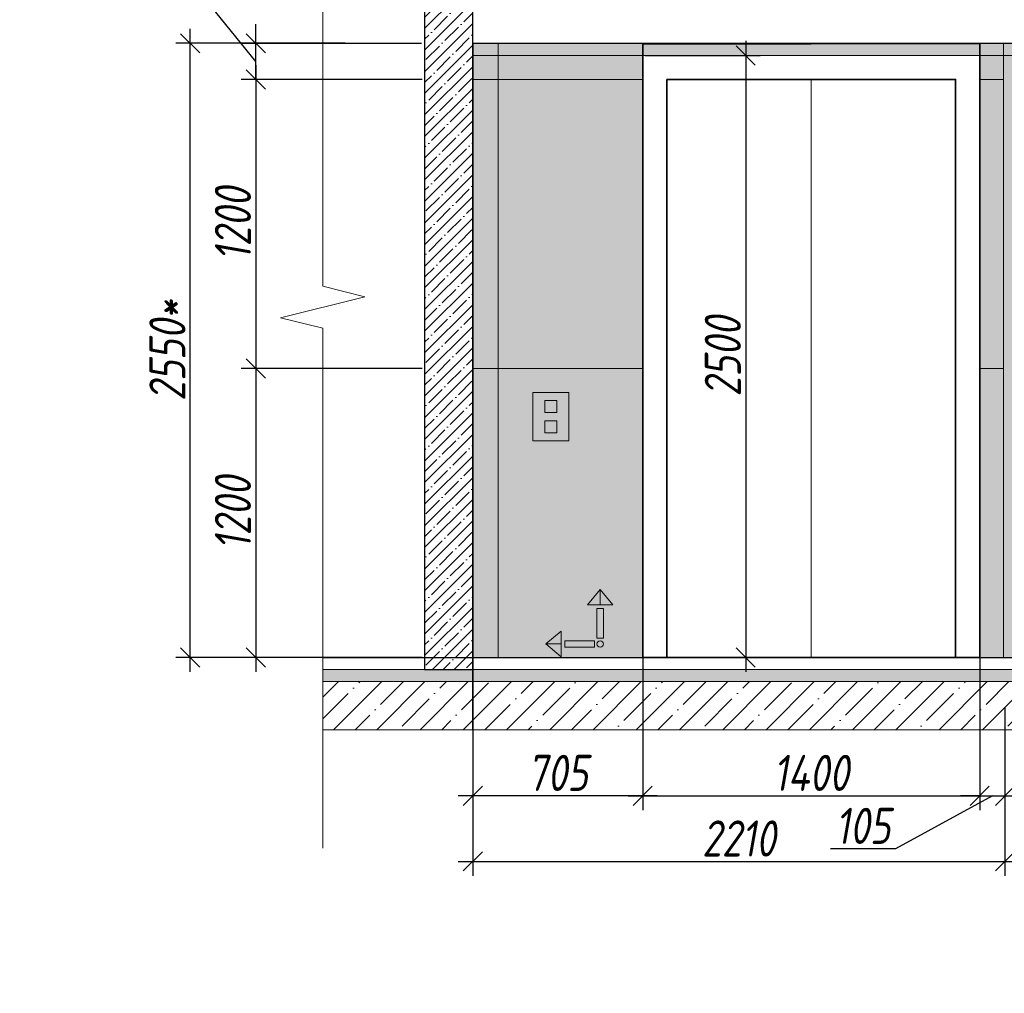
# Model space of a CAD drawing. Header units: millimetres. Extents: x -521669 to 178656, y -69521 to 560843.
# Tile 40 of 256: x -382966 to -378878, y 519117 to 523159. Entities that reach past the tile are written whole.
import ezdxf
from ezdxf import colors
from ezdxf.entities.mleader import LeaderData, LeaderLine
from ezdxf.math import Vec2, Vec3

# ---------------------------------------------------------------- set-up
doc = ezdxf.new("R2010")
doc.units = ezdxf.units.MM
doc.linetypes.add('DASHDOT', pattern=[25.4, 12.7, -6.35, 0, -6.35])
doc.layers.get('Defpoints').update_dxf_attribs({"color": 31})
for name, color, linetype, lineweight in [('A-DETL-GENF', 7, 'Continuous', 5), ('dim_razv', 93, 'DASHDOT', 9), ('wall_obm', 172, 'Continuous', 40), ('Отделка стен', 253, 'Continuous', 0)]:
    doc.layers.add(name, color=color, linetype=linetype, lineweight=lineweight)
doc.layers.add('pol', color=7, linetype='Continuous', lineweight=15, true_color=0x738991)
doc.styles.add('fl_iso paper', font='isocpeur.ttf', dxfattribs={"width": 0.8, "oblique": 10})
doc.styles.add('In tre', font='isocpeur.ttf', dxfattribs={"width": 0.8, "oblique": 10})
doc.dimstyles.new('In tre 1_50', dxfattribs={"dimtxt": 150, "dimasz": 80, "dimexe": 60, "dimexo": 10, "dimgap": 20, "dimtad": 1, "dimdec": 0, "dimrnd": 5, "dimzin": 0, "dimdsep": 46, "dimtxsty": 'fl_iso paper', "dimblk": 'OBLIQUE', "dimcen": 0, "dimdle": 60, "dimadec": 0, "dimazin": 0, "dimtfac": 1, "dimtdec": 0, "dimtofl": 0, "dimtmove": 1, "dimatfit": 1, "dimfxl": 40, "dimtolj": 1, "dimtzin": 0, "dimarcsym": 1})

# ---------------------------------------------------------------- blocks, each defined once
blk = doc.blocks.new('*U11942')
at = {"color": 0, "linetype": 'ByBlock', "lineweight": -2}
for p, q in [((-3.944304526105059e-30, 2.996145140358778e-31), (-6.000000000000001, 1.432365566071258e-14)), ((80.34370721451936, -1.361235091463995e-13), (0, 0)), ((167.6874144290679, -2.799075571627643e-13), (87.34370721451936, -1.527699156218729e-13)), ((167.6874144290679, -2.799075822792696e-13), (173.6874144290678, -2.942294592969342e-13))]:
    blk.add_line(p, q, dxfattribs=at)
blk.add_lwpolyline([(87.34370721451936, -1.483290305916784e-13), (85.59370721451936, -7.000000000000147), (82.09370721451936, 6.999999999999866), (80.34370721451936, -1.316756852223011e-13)], dxfattribs=at)
blk = doc.blocks.new('*U12265')
at = {"layer": 'A-DETL-GENF'}
h = blk.add_hatch(dxfattribs=at)
h.set_pattern_fill('ANSI35', color=256, scale=10, style=0)
h.set_pattern_definition([(45, (9262.947739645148, 8.014886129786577e-11), (-44.90128060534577, 44.90128060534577), []), (45, (9307.849039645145, 8.014886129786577e-11), (-44.90128060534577, 44.90128060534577), [79.375, -15.875, 0, -15.875])])
h.paths.add_polyline_path([(0, -99.99999999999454), (9683.395479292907, -99.99999999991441), (9683.395479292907, -49.99999999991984), (0, -50)])
h = blk.add_hatch(dxfattribs=at)
h.set_pattern_fill('ANSI35', color=256, scale=20, style=0)
h.set_pattern_definition([(45, (9262.947739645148, 8.014886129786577e-11), (-89.80256121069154, 89.80256121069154), []), (45, (9352.75033964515, 8.014886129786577e-11), (-89.80256121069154, 89.80256121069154), [158.75, -31.75, 0, -31.75])])
h.paths.add_polyline_path([(0, -300), (9683.395479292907, -299.999999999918), (9683.395479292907, -99.99999999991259), (0, -99.99999999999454)])
at = {"lineweight": 13}
blk.add_lwpolyline([(0, -50), (9683.395479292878, -49.99999999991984), (9683.395479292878, 8.014886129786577e-11), (0, 0)], close=True, dxfattribs=at)
at = {"lineweight": 30}
blk.add_lwpolyline([(0, 0), (9683.395479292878, 8.378684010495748e-11)], dxfattribs=at)
at = {"layer": 'A-DETL-GENF'}
for points in [[(0, -99.99999999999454), (9683.395479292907, -99.99999999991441), (9683.395479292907, -49.99999999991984), (0, -50)], [(0, -300), (9683.395479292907, -299.999999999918), (9683.395479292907, -99.99999999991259), (0, -99.99999999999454)]]:
    blk.add_lwpolyline(points, close=True, dxfattribs=at)
blk = doc.blocks.new('*U11983')
at = {"layer": 'A-DETL-GENF'}
h = blk.add_hatch(dxfattribs=at)
h.set_pattern_fill('ANSI35', color=256, scale=10, style=0)
h.set_pattern_definition([(45, (0, 2430.64605486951), (-44.90128060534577, 44.90128060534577), []), (45, (44.90130000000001, 2430.64605486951), (-44.90128060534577, 44.90128060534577), [79.375, -15.875, 0, -15.875])])
h.paths.add_polyline_path([(0, 0), (200, 0), (200, 3050), (0, 3050)])
at = {"layer": 'A-DETL-GENF', "lineweight": 30}
blk.add_lwpolyline([(0, 0), (200, 0), (200, 3050), (0, 3050)], close=True, dxfattribs=at)
blk = doc.blocks.new('_Oblique')
at = {"color": 0, "linetype": 'ByBlock', "lineweight": -2}
blk.add_line((-0.5, -0.5), (0.5, 0.5), dxfattribs=at)
blk = doc.blocks.new('*D12345')
at = {"layer": 'Defpoints', "color": 0, "linetype": 'ByBlock', "transparency": 16777216}
for p in [(-380379.2095396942, 523010.967048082), (-380379.2095396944, 520510.967048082), (-379951.5338658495, 520510.967048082)]:
    blk.add_point(p, dxfattribs=at)
at = {"layer": 'dim_razv', "color": 0, "linetype": 'ByBlock', "lineweight": -2, "transparency": 16777216}
for p, q in [((-379951.5338658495, 523070.967048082), (-379951.5338658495, 520450.967048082)), ((-380369.2095396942, 523010.967048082), (-379891.5338658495, 523010.967048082)), ((-380369.2095396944, 520510.967048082), (-379891.5338658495, 520510.967048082))]:
    blk.add_line(p, q, dxfattribs=at)
at = {"layer": 'dim_razv', "color": 0, "linetype": 'ByBlock', "lineweight": -2, "transparency": 16777216, "xscale": 80, "yscale": 80, "zscale": 80}
for p, rotation in [((-379951.5338658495, 523010.967048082), 90), ((-379951.5338658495, 520510.967048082), 270)]:
    blk.add_blockref('_Oblique', p, dxfattribs=dict(at, rotation=rotation))
at = {"layer": 'dim_razv', "color": 0, "linetype": 'ByBlock', "transparency": 16777216, "insert": (-380046.5338658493, 521760.967048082), "char_height": 150, "attachment_point": 5, "rotation": 90, "style": 'fl_iso paper'}
blk.add_mtext('\\A1;2500', dxfattribs=at)
blk = doc.blocks.new('1')
at = {"layer": 'pol', "linetype": 'ByBlock'}
h = blk.add_hatch(color=1, dxfattribs=at)
h.paths.add_polyline_path([(35776.37094052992, 73135.39639349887), (35803.13788371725, 73135.39639349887), (35803.13788371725, 73258.96662115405), (35776.37094052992, 73258.96662115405)])
h.paths.add_polyline_path([(35789.75441212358, 73274.590307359), (35843.23165578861, 73274.590307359), (35789.75441212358, 73338.23494318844)])
h.paths.add_polyline_path([(35789.75441212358, 73274.590307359), (35736.27716845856, 73274.590307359), (35789.75441212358, 73338.23494318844)])
edge = h.paths.add_edge_path()
edge.add_arc((35789.75441212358, 73110.5113251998), 13.38347159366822, 0, 360)
h = blk.add_hatch(color=1, dxfattribs=at)
h.paths.add_polyline_path([(35813.30341440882, 73097.12785360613), (35813.30341440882, 73123.89479679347), (35936.87364206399, 73123.89479679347), (35936.87364206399, 73097.12785360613)])
h.paths.add_polyline_path([(35952.49732826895, 73110.5113251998), (35952.49732826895, 73163.98856886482), (36016.14196409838, 73110.5113251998)])
h.paths.add_polyline_path([(35952.49732826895, 73110.5113251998), (35952.49732826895, 73057.03408153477), (36016.14196409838, 73110.5113251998)])
at = {"layer": 'pol', "color": 1, "linetype": 'ByBlock'}
for points in [[(35789.75441212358, 73274.590307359), (35736.27716845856, 73274.590307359), (35789.75441212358, 73338.23494318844), (35789.75441212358, 73274.590307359)], [(35789.75441212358, 73274.590307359), (35843.23165578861, 73274.590307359), (35789.75441212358, 73338.23494318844), (35789.75441212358, 73274.590307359)], [(35952.49732826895, 73110.5113251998), (35952.49732826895, 73163.98856886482), (36016.14196409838, 73110.5113251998), (35952.49732826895, 73110.5113251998)], [(35952.49732826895, 73110.5113251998), (35952.49732826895, 73057.03408153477), (36016.14196409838, 73110.5113251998), (35952.49732826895, 73110.5113251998)]]:
    blk.add_lwpolyline(points, dxfattribs=at)
for points in [[(35776.37094052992, 73135.39639349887), (35803.13788371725, 73135.39639349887), (35803.13788371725, 73258.96662115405), (35776.37094052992, 73258.96662115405)], [(35813.30341440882, 73097.12785360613), (35813.30341440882, 73123.89479679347), (35936.87364206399, 73123.89479679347), (35936.87364206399, 73097.12785360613)]]:
    blk.add_lwpolyline(points, close=True, dxfattribs=at)
blk.add_circle((35789.75441212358, 73110.5113251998), 13.38347159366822, dxfattribs=at)
blk = doc.blocks.new('*D12365')
at = {"layer": 'Defpoints', "color": 0, "linetype": 'ByBlock', "transparency": 16777216}
for p in [(-380379.2095396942, 520510.9670480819), (-378979.7915039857, 520510.9670480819), (-378979.7915039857, 519936.7601041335)]:
    blk.add_point(p, dxfattribs=at)
at = {"layer": 'dim_razv', "color": 0, "linetype": 'ByBlock', "lineweight": -2, "transparency": 16777216}
for p, q in [((-380379.2095396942, 520500.9670480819), (-380379.2095396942, 519876.7601041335)), ((-378979.7915039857, 520500.9670480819), (-378979.7915039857, 519876.7601041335)), ((-380439.2095396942, 519936.7601041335), (-378919.7915039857, 519936.7601041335))]:
    blk.add_line(p, q, dxfattribs=at)
at = {"layer": 'dim_razv', "color": 0, "linetype": 'ByBlock', "lineweight": -2, "transparency": 16777216, "xscale": 80, "yscale": 80, "zscale": 80, "rotation": 180}
blk.add_blockref('_Oblique', (-380379.2095396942, 519936.7601041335), dxfattribs=at)
at = {"layer": 'dim_razv', "color": 0, "linetype": 'ByBlock', "lineweight": -2, "transparency": 16777216, "xscale": 80, "yscale": 80, "zscale": 80}
blk.add_blockref('_Oblique', (-378979.7915039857, 519936.7601041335), dxfattribs=at)
at = {"layer": 'dim_razv', "color": 0, "linetype": 'ByBlock', "transparency": 16777216, "insert": (-379679.5005218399, 520031.7601041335), "char_height": 150, "attachment_point": 5, "style": 'fl_iso paper'}
blk.add_mtext('\\A1;1400', dxfattribs=at)
blk = doc.blocks.new('*D12312')
at = {"layer": 'Defpoints', "color": 0, "linetype": 'ByBlock', "transparency": 16777216}
for p in [(-378979.7915039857, 520639.9158665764), (-378874.7915039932, 520314.8331387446), (-378874.7915039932, 519936.7601041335)]:
    blk.add_point(p, dxfattribs=at)
at = {"layer": 'dim_razv', "color": 0, "linetype": 'ByBlock', "lineweight": -2, "transparency": 16777216}
for p, q in [((-378979.7915039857, 520629.9158665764), (-378979.7915039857, 519876.7601041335)), ((-378874.7915039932, 520304.8331387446), (-378874.7915039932, 519876.7601041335)), ((-378927.2915039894, 519936.7601041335), (-379329.0149699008, 519716.7601041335)), ((-378979.7915039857, 519936.7601041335), (-379059.7915039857, 519936.7601041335)), ((-378979.7915039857, 519936.7601041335), (-378874.7915039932, 519936.7601041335)), ((-378874.7915039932, 519936.7601041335), (-378794.7915039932, 519936.7601041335)), ((-379329.0149699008, 519716.7601041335), (-379599.4640170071, 519716.7601041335))]:
    blk.add_line(p, q, dxfattribs=at)
at = {"layer": 'dim_razv', "color": 0, "linetype": 'ByBlock', "lineweight": -2, "transparency": 16777216, "xscale": 80, "yscale": 80, "zscale": 80}
blk.add_blockref('_Oblique', (-378979.7915039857, 519936.7601041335), dxfattribs=at)
at = {"layer": 'dim_razv', "color": 0, "linetype": 'ByBlock', "lineweight": -2, "transparency": 16777216, "xscale": 80, "yscale": 80, "zscale": 80, "rotation": 180}
blk.add_blockref('_Oblique', (-378874.7915039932, 519936.7601041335), dxfattribs=at)
at = {"layer": 'dim_razv', "color": 0, "linetype": 'ByBlock', "transparency": 16777216, "insert": (-379464.239493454, 519811.7601041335), "char_height": 150, "attachment_point": 5, "style": 'fl_iso paper'}
blk.add_mtext('\\A1;105', dxfattribs=at)
blk = doc.blocks.new('*D12366')
at = {"layer": 'Defpoints', "color": 0, "linetype": 'ByBlock', "transparency": 16777216}
for p in [(-380379.2095396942, 520677.9452581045), (-381084.7915039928, 520619.8013324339), (-381084.7915039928, 519936.7601041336)]:
    blk.add_point(p, dxfattribs=at)
at = {"layer": 'dim_razv', "color": 0, "linetype": 'ByBlock', "lineweight": -2, "transparency": 16777216}
for p, q in [((-380379.2095396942, 520667.9452581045), (-380379.2095396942, 519876.7601041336)), ((-381084.7915039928, 520609.8013324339), (-381084.7915039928, 519876.7601041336)), ((-380319.2095396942, 519936.7601041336), (-381144.7915039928, 519936.7601041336))]:
    blk.add_line(p, q, dxfattribs=at)
at = {"layer": 'dim_razv', "color": 0, "linetype": 'ByBlock', "lineweight": -2, "transparency": 16777216, "xscale": 80, "yscale": 80, "zscale": 80, "rotation": 180}
blk.add_blockref('_Oblique', (-381084.7915039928, 519936.7601041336), dxfattribs=at)
at = {"layer": 'dim_razv', "color": 0, "linetype": 'ByBlock', "lineweight": -2, "transparency": 16777216, "xscale": 80, "yscale": 80, "zscale": 80}
blk.add_blockref('_Oblique', (-380379.2095396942, 519936.7601041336), dxfattribs=at)
at = {"layer": 'dim_razv', "color": 0, "linetype": 'ByBlock', "transparency": 16777216, "insert": (-380732.0005218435, 520031.7601041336), "char_height": 150, "attachment_point": 5, "style": 'fl_iso paper'}
blk.add_mtext('\\A1;705', dxfattribs=at)
blk = doc.blocks.new('*D12369')
at = {"layer": 'Defpoints', "color": 0, "linetype": 'ByBlock', "transparency": 16777216}
for p in [(-378874.7915039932, 520314.8331387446), (-381084.7915039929, 520210.9670480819), (-378874.7915039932, 519664.4163094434)]:
    blk.add_point(p, dxfattribs=at)
at = {"layer": 'dim_razv', "color": 0, "linetype": 'ByBlock', "lineweight": -2, "transparency": 16777216}
for p, q in [((-378874.7915039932, 520304.8331387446), (-378874.7915039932, 519604.4163094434)), ((-381084.7915039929, 520200.9670480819), (-381084.7915039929, 519604.4163094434)), ((-381144.7915039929, 519664.4163094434), (-378814.7915039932, 519664.4163094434))]:
    blk.add_line(p, q, dxfattribs=at)
at = {"layer": 'dim_razv', "color": 0, "linetype": 'ByBlock', "lineweight": -2, "transparency": 16777216, "xscale": 80, "yscale": 80, "zscale": 80, "rotation": 180}
blk.add_blockref('_Oblique', (-381084.7915039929, 519664.4163094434), dxfattribs=at)
at = {"layer": 'dim_razv', "color": 0, "linetype": 'ByBlock', "lineweight": -2, "transparency": 16777216, "xscale": 80, "yscale": 80, "zscale": 80}
blk.add_blockref('_Oblique', (-378874.7915039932, 519664.4163094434), dxfattribs=at)
at = {"layer": 'dim_razv', "color": 0, "linetype": 'ByBlock', "transparency": 16777216, "insert": (-379979.791503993, 519759.4163094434), "char_height": 150, "attachment_point": 5, "style": 'fl_iso paper'}
blk.add_mtext('\\A1;2210', dxfattribs=at)
blk = doc.blocks.new('*D12314')
at = {"layer": 'Defpoints', "color": 0, "linetype": 'ByBlock', "transparency": 16777216}
for p in [(-378874.7915039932, 520314.8331387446), (-376764.7915039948, 520292.6666136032), (-376764.7915039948, 519664.4163094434)]:
    blk.add_point(p, dxfattribs=at)
at = {"layer": 'dim_razv', "color": 0, "linetype": 'ByBlock', "lineweight": -2, "transparency": 16777216}
for p, q in [((-378874.7915039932, 520304.8331387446), (-378874.7915039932, 519604.4163094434)), ((-376764.7915039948, 520282.6666136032), (-376764.7915039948, 519604.4163094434)), ((-378934.7915039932, 519664.4163094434), (-376704.7915039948, 519664.4163094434))]:
    blk.add_line(p, q, dxfattribs=at)
at = {"layer": 'dim_razv', "color": 0, "linetype": 'ByBlock', "lineweight": -2, "transparency": 16777216, "xscale": 80, "yscale": 80, "zscale": 80, "rotation": 180}
blk.add_blockref('_Oblique', (-378874.7915039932, 519664.4163094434), dxfattribs=at)
at = {"layer": 'dim_razv', "color": 0, "linetype": 'ByBlock', "lineweight": -2, "transparency": 16777216, "xscale": 80, "yscale": 80, "zscale": 80}
blk.add_blockref('_Oblique', (-376764.7915039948, 519664.4163094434), dxfattribs=at)
at = {"layer": 'dim_razv', "color": 0, "linetype": 'ByBlock', "transparency": 16777216, "insert": (-377819.791503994, 519759.4163094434), "char_height": 150, "attachment_point": 5, "style": 'fl_iso paper'}
blk.add_mtext('\\A1;2110', dxfattribs=at)
blk = doc.blocks.new('*D12316')
at = {"layer": 'Defpoints', "color": 0, "linetype": 'ByBlock', "transparency": 16777216}
for p in [(-381284.791503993, 522911.0240245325), (-381985.8941926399, 521711.0240245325), (-381284.791503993, 521711.0240245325)]:
    blk.add_point(p, dxfattribs=at)
at = {"layer": 'dim_razv', "color": 0, "linetype": 'ByBlock', "lineweight": -2, "transparency": 16777216}
for p, q in [((-381985.8941926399, 522971.0240245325), (-381985.8941926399, 521651.0240245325)), ((-381294.791503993, 522911.0240245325), (-382045.8941926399, 522911.0240245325)), ((-381294.791503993, 521711.0240245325), (-382045.8941926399, 521711.0240245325))]:
    blk.add_line(p, q, dxfattribs=at)
at = {"layer": 'dim_razv', "color": 0, "linetype": 'ByBlock', "lineweight": -2, "transparency": 16777216, "xscale": 80, "yscale": 80, "zscale": 80}
for p, rotation in [((-381985.8941926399, 522911.0240245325), 90), ((-381985.8941926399, 521711.0240245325), 270)]:
    blk.add_blockref('_Oblique', p, dxfattribs=dict(at, rotation=rotation))
at = {"layer": 'dim_razv', "color": 0, "linetype": 'ByBlock', "transparency": 16777216, "insert": (-382080.8941926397, 522311.0240245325), "char_height": 150, "attachment_point": 5, "rotation": 90, "style": 'fl_iso paper'}
blk.add_mtext('\\A1;1200', dxfattribs=at)
blk = doc.blocks.new('*D12317')
at = {"layer": 'Defpoints', "color": 0, "linetype": 'ByBlock', "transparency": 16777216}
for p in [(-381284.791503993, 521711.0240245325), (-381985.8941926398, 520511.0240245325), (-381284.791503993, 520511.0240245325)]:
    blk.add_point(p, dxfattribs=at)
at = {"layer": 'dim_razv', "color": 0, "linetype": 'ByBlock', "lineweight": -2, "transparency": 16777216}
for p, q in [((-381985.8941926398, 521771.0240245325), (-381985.8941926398, 520451.0240245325)), ((-381294.791503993, 521711.0240245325), (-382045.8941926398, 521711.0240245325)), ((-381294.791503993, 520511.0240245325), (-382045.8941926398, 520511.0240245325))]:
    blk.add_line(p, q, dxfattribs=at)
at = {"layer": 'dim_razv', "color": 0, "linetype": 'ByBlock', "lineweight": -2, "transparency": 16777216, "xscale": 80, "yscale": 80, "zscale": 80}
for p, rotation in [((-381985.8941926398, 521711.0240245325), 90), ((-381985.8941926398, 520511.0240245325), 270)]:
    blk.add_blockref('_Oblique', p, dxfattribs=dict(at, rotation=rotation))
at = {"layer": 'dim_razv', "color": 0, "linetype": 'ByBlock', "transparency": 16777216, "insert": (-382080.8941926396, 521111.0240245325), "char_height": 150, "attachment_point": 5, "rotation": 90, "style": 'fl_iso paper'}
blk.add_mtext('\\A1;1200', dxfattribs=at)
blk = doc.blocks.new('*D12318')
at = {"layer": 'Defpoints', "color": 0, "linetype": 'ByBlock', "transparency": 16777216}
for p in [(-381985.89419264, 523060.9670480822), (-381287.2915039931, 523060.9670480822), (-381294.791503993, 522911.0240245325)]:
    blk.add_point(p, dxfattribs=at)
at = {"layer": 'dim_razv', "color": 0, "linetype": 'ByBlock', "lineweight": -2, "transparency": 16777216}
for p, q in [((-382152.3643261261, 523191.0240245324), (-382152.3643261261, 523556.0185261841)), ((-381985.89419264, 522985.9955363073), (-382152.3643261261, 523191.0240245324)), ((-381985.89419264, 523060.9670480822), (-381985.89419264, 523140.9670480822)), ((-381297.2915039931, 523060.9670480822), (-382045.89419264, 523060.9670480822)), ((-381985.89419264, 522911.0240245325), (-381985.89419264, 523060.9670480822)), ((-381304.791503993, 522911.0240245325), (-382045.89419264, 522911.0240245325)), ((-381985.89419264, 522911.0240245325), (-381985.89419264, 522831.0240245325))]:
    blk.add_line(p, q, dxfattribs=at)
at = {"layer": 'dim_razv', "color": 0, "linetype": 'ByBlock', "lineweight": -2, "transparency": 16777216, "xscale": 80, "yscale": 80, "zscale": 80}
for p, rotation in [((-381985.89419264, 523060.9670480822), 270), ((-381985.89419264, 522911.0240245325), 90)]:
    blk.add_blockref('_Oblique', p, dxfattribs=dict(at, rotation=rotation))
at = {"layer": 'dim_razv', "color": 0, "linetype": 'ByBlock', "transparency": 16777216, "insert": (-382247.3643261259, 523373.5212753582), "char_height": 150, "attachment_point": 5, "rotation": 90, "style": 'fl_iso paper'}
blk.add_mtext('\\A1;150*', dxfattribs=at)
blk = doc.blocks.new('*D12322')
at = {"layer": 'Defpoints', "color": 0, "linetype": 'ByBlock', "transparency": 16777216}
for p in [(-382257.798856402, 523061.0240245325), (-381604.735671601, 523061.0240245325), (-381816.7793427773, 520511.0240245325)]:
    blk.add_point(p, dxfattribs=at)
at = {"layer": 'dim_razv', "color": 0, "linetype": 'ByBlock', "lineweight": -2, "transparency": 16777216}
for p, q in [((-382257.798856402, 520451.0240245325), (-382257.798856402, 523121.0240245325)), ((-381614.735671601, 523061.0240245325), (-382317.798856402, 523061.0240245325)), ((-381826.7793427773, 520511.0240245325), (-382317.798856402, 520511.0240245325))]:
    blk.add_line(p, q, dxfattribs=at)
at = {"layer": 'dim_razv', "color": 0, "linetype": 'ByBlock', "lineweight": -2, "transparency": 16777216, "xscale": 80, "yscale": 80, "zscale": 80}
for p, rotation in [((-382257.798856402, 523061.0240245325), 90), ((-382257.798856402, 520511.0240245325), 270)]:
    blk.add_blockref('_Oblique', p, dxfattribs=dict(at, rotation=rotation))
at = {"layer": 'dim_razv', "color": 0, "linetype": 'ByBlock', "transparency": 16777216, "insert": (-382352.7988564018, 521786.0240245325), "char_height": 150, "attachment_point": 5, "rotation": 90, "style": 'fl_iso paper'}
blk.add_mtext('\\A1;2550*', dxfattribs=at)
blk = doc.blocks.new('*U12266')
at = {"layer": 'dim_razv', "true_color": 0xffffff, "transparency": 33554559}
h = blk.add_hatch(color=7, dxfattribs=at)
h.dxf.hatch_style = 1
h.paths.add_polyline_path([(0, 0), (8639.999999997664, 0), (8639.999999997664, 50), (0, 50)])
at = {"lineweight": 20, "transparency": 33554559}
blk.add_lwpolyline([(0, 0), (8639.999999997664, 0), (8639.999999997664, 50), (0, 50)], close=True, dxfattribs=at)

msp = doc.modelspace()

# ---------------------------------------------------------------- hatches: boundary and pattern name
at = {"lineweight": 13, "true_color": 0xb5b5b5}
h = msp.add_hatch(color=253, dxfattribs=at)
h.dxf.hatch_style = 1
h.paths.add_polyline_path([(-380685.6196324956, 521610.9670480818), (-380835.6196324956, 521610.9670480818), (-380835.6196324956, 521410.9670480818), (-380685.6196324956, 521410.9670480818)])
at = {"layer": 'dim_razv', "true_color": 0xeceae4, "transparency": 33554687}
h = msp.add_hatch(dxfattribs=at)
h.set_pattern_fill('AR-SAND', color=254, scale=3, angle=315)
h.set_pattern_definition([(352.5, (120932.7705069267, 565111.6210699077), (100.4260467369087, 107.2144046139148), [0, -115.824, 0, -129.54, 0, -123.825]), (322.5, (120932.7705069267, 565111.6210699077), (247.4198554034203, 56.70327831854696), [0, -62.48400000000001, 0, -104.394, 0, -40.005]), (282.5, (120866.4962167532, 565177.8953600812), (168.0996935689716, -167.4899477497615), [0, -38.09999999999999, 0, -137.16, 0, -179.07]), (272.5, (120866.4962167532, 565177.8953600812), (209.2652344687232, -114.6843327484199), [0, -19.05, 0, -89.916, 0, -102.87])])
h.paths.add_polyline_path([(-381084.7915039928, 520510.9670480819), (-372444.7915039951, 520510.9670480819), (-372444.7915039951, 523060.9670480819), (-381084.7915039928, 523060.9670480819)])
h.paths.add_polyline_path([(-380379.2095396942, 523057.8366117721), (-378979.7915039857, 523060.9670480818), (-378979.7915039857, 520510.9670480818), (-380379.2095396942, 520510.9670480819)])
h.paths.add_polyline_path([(-374554.7915039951, 522710.9670480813), (-376004.7915039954, 522710.9670480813), (-376004.7915039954, 520510.9670480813), (-374554.7915039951, 520510.9670480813)])

# ---------------------------------------------------------------- linework, layer by layer
at = {"lineweight": 30}
for points in [[(-381084.7915039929, 520210.9679832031), (-381084.7915039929, 524184.5287757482)], [(-381084.7915039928, 520210.9670480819), (-381084.7915039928, 524184.527840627)]]:
    msp.add_lwpolyline(points, dxfattribs=at)
msp.add_lwpolyline([(-381084.7915039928, 520510.9670480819), (-372444.7915039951, 520510.9670480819), (-372444.7915039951, 523060.9670480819), (-381084.7915039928, 523060.9670480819)], close=True)
at = {"lineweight": 35}
for points in [[(-380379.2095396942, 523057.8366117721), (-378979.7915039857, 523060.9670480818), (-378979.7915039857, 520510.9670480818), (-380379.2095396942, 520510.9670480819)], [(-380279.2095396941, 522910.9670480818), (-379079.7915039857, 522910.9670480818), (-379079.7915039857, 520510.9670480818), (-380279.2095396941, 520510.9670480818)]]:
    msp.add_lwpolyline(points, close=True, dxfattribs=at)
at = {"lineweight": 13}
msp.add_lwpolyline([(-379679.5005218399, 522910.9670480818), (-379679.5005218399, 520510.9670480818)], dxfattribs=at)
for points in [[(-380685.6196324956, 521610.9670480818), (-380835.6196324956, 521610.9670480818), (-380835.6196324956, 521410.9670480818), (-380685.6196324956, 521410.9670480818)], [(-380735.6196324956, 521578.0959859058), (-380785.6196324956, 521578.0959859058), (-380785.6196324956, 521528.0959859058), (-380735.6196324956, 521528.0959859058)], [(-380735.6196324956, 521443.8381102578), (-380785.6196324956, 521443.8381102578), (-380785.6196324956, 521493.8381102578), (-380735.6196324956, 521493.8381102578)]]:
    msp.add_lwpolyline(points, close=True, dxfattribs=at)
at = {"layer": 'Отделка стен', "transparency": 33554687}
for points in [[(-381084.7915039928, 523060.9670480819), (-381084.7915039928, 522910.9670480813), (-380979.2095396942, 522910.9670480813), (-380979.2095396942, 523060.9670480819)], [(-380979.2095396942, 523060.9670480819), (-380979.2095396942, 522910.9670480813), (-380379.2095396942, 522910.9670480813), (-380379.2095396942, 523060.9670480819)], [(-378979.7915039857, 523060.9670480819), (-378979.7915039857, 522910.9670480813), (-378880.3976300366, 522910.9670480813), (-378880.3976300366, 523060.9670480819)], [(-381084.7915039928, 522910.9670480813), (-381084.7915039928, 521710.9670480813), (-380979.2095396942, 521710.9670480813), (-380979.2095396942, 522910.9670480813)], [(-380979.2095396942, 522910.9670480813), (-380979.2095396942, 521710.9670480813), (-380379.2095396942, 521710.9670480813), (-380379.2095396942, 522910.9670480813)], [(-378980.0945670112, 522910.9670480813), (-378980.0945670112, 521710.9670480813), (-378880.3976300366, 521710.9670480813), (-378880.3976300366, 522910.9670480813)], [(-381084.7915039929, 521710.9670480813), (-381084.7915039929, 520510.9670480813), (-380979.2095396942, 520510.9670480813), (-380979.2095396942, 521710.9670480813)], [(-380979.2095396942, 521710.9670480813), (-380979.2095396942, 520510.9670480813), (-380379.2095396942, 520510.9670480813), (-380379.2095396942, 521710.9670480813)], [(-378980.0945670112, 521710.9670480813), (-378980.0945670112, 520510.9670480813), (-378880.3976300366, 520510.9670480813), (-378880.3976300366, 521710.9670480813)]]:
    msp.add_lwpolyline(points, close=True, dxfattribs=at)

# ---------------------------------------------------------------- block references
at = {"lineweight": 13, "xscale": 25, "yscale": 25, "zscale": 25, "rotation": 270}
msp.add_blockref('*U11942', (-381707.7392436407, 524061.3008652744), dxfattribs=at)
for name, p in [('*U12266', (-381084.7915039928, 523010.9670480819)), ('*U12265', (-381707.7392436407, 520510.9670480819))]:
    msp.add_blockref(name, p)
at = {"linetype": 'ByBlock', "xscale": -0.9938708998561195, "yscale": 0.9938708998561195, "zscale": 0.9938708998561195}
msp.add_blockref('1', (-344985.4231958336, 447904.6350286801), dxfattribs=at)
at = {"layer": 'wall_obm'}
msp.add_blockref('*U11983', (-381284.7915039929, 520460.9670480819), dxfattribs=at)

# ---------------------------------------------------------------- dimensions: what is measured, and where the dimension line sits
at = {"layer": 'dim_razv', "color": 18, "linetype": 'ByBlock', "true_color": 0x000000}
dim = msp.add_linear_dim(base=(-381985.89419264, 523060.9670480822), p1=(-381294.7915039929, 522911.0240245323), p2=(-381287.291503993, 523060.9670480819), angle=90, text='<>*', dimstyle='In tre 1_50', dxfattribs=at)
dim.commit()
dim.dimension.update_dxf_attribs({"geometry": '*D12318', "text_midpoint": (-382152.3643261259, 523211.0240245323), "dimtype": 160})
dim = msp.add_linear_dim(base=(-382257.798856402, 523061.0240245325), p1=(-381816.7793427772, 520511.0240245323), p2=(-381604.7356716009, 523061.0240245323), angle=90, text='<>*', dimstyle='In tre 1_50', dxfattribs=at)
dim.commit()
dim.dimension.update_dxf_attribs({"geometry": '*D12322', "text_midpoint": (-382352.7988564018, 521786.0240245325)})
for base, p1, p2, picture, middle in [((-379951.5338658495, 520510.967048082), (-380379.2095396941, 523010.9670480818), (-380379.2095396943, 520510.9670480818), '*D12345', (-380046.5338658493, 521760.967048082)), ((-381985.8941926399, 521711.0240245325), (-381284.7915039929, 522911.0240245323), (-381284.7915039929, 521711.0240245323), '*D12316', (-382080.8941926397, 522311.0240245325)), ((-381985.8941926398, 520511.0240245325), (-381284.7915039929, 521711.0240245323), (-381284.7915039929, 520511.0240245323), '*D12317', (-382080.8941926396, 521111.0240245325))]:
    dim = msp.add_linear_dim(base=base, p1=p1, p2=p2, angle=90, dimstyle='In tre 1_50', dxfattribs=at)
    dim.commit()
    dim.dimension.update_dxf_attribs({"geometry": picture, "text_midpoint": middle})
for base, p1, p2, picture, middle in [((-381084.7915039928, 519936.7601041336), (-380379.2095396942, 520677.9452581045), (-381084.7915039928, 520619.8013324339), '*D12366', (-380732.0005218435, 520031.7601041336)), ((-378979.7915039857, 519936.7601041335), (-380379.2095396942, 520510.9670480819), (-378979.7915039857, 520510.9670480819), '*D12365', (-379679.5005218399, 520031.7601041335)), ((-378874.7915039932, 519664.4163094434), (-381084.7915039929, 520210.9670480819), (-378874.7915039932, 520314.8331387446), '*D12369', (-379979.791503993, 519759.4163094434)), ((-376764.7915039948, 519664.4163094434), (-378874.7915039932, 520314.8331387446), (-376764.7915039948, 520292.6666136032), '*D12314', (-377819.791503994, 519759.4163094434))]:
    dim = msp.add_linear_dim(base=base, p1=p1, p2=p2, dimstyle='In tre 1_50', dxfattribs=at)
    dim.commit()
    dim.dimension.update_dxf_attribs({"geometry": picture, "text_midpoint": middle})
dim = msp.add_linear_dim(base=(-378874.7915039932, 519936.7601041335), p1=(-378979.7915039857, 520639.9158665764), p2=(-378874.7915039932, 520314.8331387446), dimstyle='In tre 1_50', dxfattribs=at)
dim.commit()
dim.dimension.update_dxf_attribs({"geometry": '*D12312', "text_midpoint": (-379349.0149699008, 519716.7601041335), "dimtype": 160})

# ---------------------------------------------------------------- leaders
at = {"layer": 'dim_razv', "color": 0, "linetype": 'ByBlock'}
ml = msp.add_multileader_mtext('Standard', dxfattribs=at)
ml.set_content('Потолок подвесной, реечный\\Pрейка 50х50 белого цвета, шаг рейки 120-125мм', style='In tre')
ml.set_leader_properties()
ml.build(insert=Vec2(0, 0))
ml.multileader.update_dxf_attribs({"text_left_attachment_type": 6, "text_right_attachment_type": 6, "dogleg_length": 1, "arrow_head_size": 0, "scale": 49.99999999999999})
ctx = ml.context
ctx.base_point, ctx.scale, ctx.char_height, ctx.arrow_head_size, ctx.landing_gap_size, ctx.plane_origin = Vec3(-360037.0267389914, 525045.7822237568), 49.99999999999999, 150, 0, 4.499999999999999, Vec3(-367470.8570477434, 523251.2446804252)
ctx.left_attachment, ctx.right_attachment, ctx.text_align_type = 6, 6, 2
notes = []
notes.append((ctx, [(0, (1, 1, 0), (-360087.0267389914, 525045.7822237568), (1, 0), 49.99999999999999, [(0, [(-361358.454303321, 522810.967048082), (-360006.4732595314, 523060.967048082)], 0, [])])]))
ctx.mtext.insert, ctx.mtext.width, ctx.mtext.defined_height, ctx.mtext.alignment, ctx.mtext.flow_direction = Vec3(-357839.6365987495, 525240.7822237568), 2509.514554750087, 696.6098129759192, 3, 5
ml = msp.add_multileader_mtext('Standard', dxfattribs=at)
ml.set_content('Потолок подвесной, реечный\\Pрейка 50х50 белого цвета, шаг рейки 120-125мм', style='In tre')
ml.set_leader_properties()
ml.build(insert=Vec2(0, 0))
ml.multileader.update_dxf_attribs({"text_left_attachment_type": 6, "text_right_attachment_type": 6, "dogleg_length": 1, "arrow_head_size": 0, "scale": 49.99999999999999})
ctx = ml.context
ctx.base_point, ctx.scale, ctx.char_height, ctx.arrow_head_size, ctx.landing_gap_size, ctx.plane_origin = Vec3(-381214.095032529, 525045.7822237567), 49.99999999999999, 150, 0, 4.499999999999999, Vec3(-371578.3745835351, 523251.2446804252)
ctx.left_attachment, ctx.right_attachment = 6, 6
notes.append((ctx, [(0, (1, 1, 0), (-378962.204892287, 525045.7822237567), (-1, 0), 49.99999999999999, [(1, [(-377833.0069380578, 523060.9670480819)], 0, [])])]))
ctx.mtext.insert, ctx.mtext.width, ctx.mtext.defined_height, ctx.mtext.flow_direction = Vec3(-381209.595032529, 525240.7822237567), 2509.514554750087, 696.6098129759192, 5
ml = msp.add_multileader_mtext('Standard', dxfattribs=at)
ml.set_content('Потолок подвесной, реечный\\Pрейка 50х50 белого цвета, шаг рейки 120-125мм', style='In tre')
ml.set_leader_properties()
ml.build(insert=Vec2(0, 0))
ml.multileader.update_dxf_attribs({"text_left_attachment_type": 6, "text_right_attachment_type": 6, "dogleg_length": 1, "arrow_head_size": 0, "scale": 49.99999999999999})
ctx = ml.context
ctx.base_point, ctx.scale, ctx.char_height, ctx.arrow_head_size, ctx.landing_gap_size, ctx.plane_origin = Vec3(-450441.9345768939, 524872.2442521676), 49.99999999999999, 150, 0, 4.499999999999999, Vec3(-443194.8299069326, 523077.7067088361)
ctx.left_attachment, ctx.right_attachment = 6, 6
notes.append((ctx, [(0, (1, 1, 0), (-448190.0444366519, 524872.2442521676), (-1, 0), 49.99999999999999, [(1, [(-447851.6541220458, 522960.9670480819)], 0, [])])]))
ctx.mtext.insert, ctx.mtext.width, ctx.mtext.defined_height, ctx.mtext.flow_direction = Vec3(-450437.4345768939, 525067.2442521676), 2509.514554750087, 696.6098129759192, 5
ml = msp.add_multileader_mtext('Standard', dxfattribs=at)
ml.set_content('Потолок подвесной, реечный\\Pрейка 50х50 белого цвета, шаг рейки 120-125мм', style='In tre')
ml.set_leader_properties()
ml.build(insert=Vec2(0, 0))
ml.multileader.update_dxf_attribs({"text_left_attachment_type": 6, "text_right_attachment_type": 6, "dogleg_length": 1, "arrow_head_size": 0, "scale": 49.99999999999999})
ctx = ml.context
ctx.base_point, ctx.scale, ctx.char_height, ctx.arrow_head_size, ctx.landing_gap_size, ctx.plane_origin = Vec3(-424888.3885165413, 524879.1436154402), 49.99999999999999, 150, 0, 4.499999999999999, Vec3(-416291.2838465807, 523084.6060721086)
ctx.left_attachment, ctx.right_attachment = 6, 6
notes.append((ctx, [(0, (1, 1, 0), (-422636.4983762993, 524879.1436154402), (-1, 0), 49.99999999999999, [(1, [(-422056.2332576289, 522960.9670480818)], 0, [])])]))
ctx.mtext.insert, ctx.mtext.width, ctx.mtext.defined_height, ctx.mtext.flow_direction = Vec3(-424883.8885165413, 525074.1436154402), 2509.514554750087, 696.6098129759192, 5
ml = msp.add_multileader_mtext('Standard', dxfattribs=at)
ml.set_content('Плитка керамогранитная, настенная, размер плитки 600х1200мм, расположить вертикально', style='In tre')
ml.set_leader_properties()
ml.build(insert=Vec2(0, 0))
ml.multileader.update_dxf_attribs({"text_left_attachment_type": 6, "text_right_attachment_type": 6, "dogleg_length": 1, "arrow_head_size": 0, "scale": 49.99999999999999})
ctx = ml.context
ctx.base_point, ctx.scale, ctx.char_height, ctx.arrow_head_size, ctx.landing_gap_size, ctx.plane_origin = Vec3(-437145.7647977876, 524465.4315685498), 49.99999999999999, 150, 0, 4.499999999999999, Vec3(-436531.6711718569, 524344.9807384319)
ctx.left_attachment, ctx.right_attachment = 6, 6
notes.append((ctx, [(1, (1, 1, 0), (-437195.7647977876, 524465.4315685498), (1, 0), 49.99999999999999, [(1, [(-437762.9807809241, 522771.6061228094)], 0, [])])]))
ctx.mtext.insert, ctx.mtext.width, ctx.mtext.defined_height, ctx.mtext.flow_direction = Vec3(-437141.2647977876, 524660.4315685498), 3060.297465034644, 696.6098129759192, 5
ml = msp.add_multileader_mtext('Standard', dxfattribs=at)
ml.set_content('Плитка керамогранитная, настенная, размер плитки 600х1200мм, расположить вертикально', style='In tre')
ml.set_leader_properties()
ml.build(insert=Vec2(0, 0))
ml.multileader.update_dxf_attribs({"text_left_attachment_type": 6, "text_right_attachment_type": 6, "dogleg_length": 1, "arrow_head_size": 0, "scale": 49.99999999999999})
ctx = ml.context
ctx.base_point, ctx.scale, ctx.char_height, ctx.arrow_head_size, ctx.landing_gap_size, ctx.plane_origin = Vec3(-421124.9606819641, 524465.4144578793), 49.99999999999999, 150, 0, 4.499999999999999, Vec3(-419160.8670560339, 524344.9636277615)
ctx.left_attachment, ctx.right_attachment = 6, 6
notes.append((ctx, [(1, (1, 1, 0), (-421174.9606819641, 524465.4144578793), (1, 0), 49.99999999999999, [(1, [(-421742.1766651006, 522771.5890121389)], 0, [])])]))
ctx.mtext.insert, ctx.mtext.width, ctx.mtext.defined_height, ctx.mtext.flow_direction = Vec3(-421120.4606819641, 524660.4144578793), 3060.297465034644, 696.6098129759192, 5
ml = msp.add_multileader_mtext('Standard', dxfattribs=at)
ml.set_content('Розетка для уборочного инвентаря, \\Pв цвет стен', style='In tre')
ml.set_leader_properties()
ml.build(insert=Vec2(0, 0))
ml.multileader.update_dxf_attribs({"text_left_attachment_type": 6, "text_right_attachment_type": 6, "dogleg_length": 1, "arrow_head_size": 0, "scale": 49.99999999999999})
ctx = ml.context
ctx.base_point, ctx.scale, ctx.char_height, ctx.arrow_head_size, ctx.landing_gap_size, ctx.plane_origin = Vec3(-447508.1238863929, 519379.8360639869), 49.99999999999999, 150, 0, 4.499999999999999, Vec3(-445697.1894981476, 519165.8529874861)
ctx.left_attachment, ctx.right_attachment = 6, 6
notes.append((ctx, [(0, (1, 1, 0), (-444672.029934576, 519379.8360639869), (-1, 0), 49.99999999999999, [(1, [(-444060.6179165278, 520760.9670480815)], 0, [])])]))
ctx.mtext.insert, ctx.mtext.width, ctx.mtext.defined_height, ctx.mtext.flow_direction = Vec3(-447503.6238863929, 519559.8360639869), 3060.297465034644, 696.6098129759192, 5
ml = msp.add_multileader_mtext('Standard', dxfattribs=at)
ml.set_content('Плитка керамогранитная, настенная, размер плитки 600х1200мм, расположить вертикально', style='In tre')
ml.set_leader_properties()
ml.build(insert=Vec2(0, 0))
ml.multileader.update_dxf_attribs({"text_left_attachment_type": 6, "text_right_attachment_type": 6, "dogleg_length": 1, "arrow_head_size": 0, "scale": 49.99999999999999})
ctx = ml.context
ctx.base_point, ctx.scale, ctx.char_height, ctx.arrow_head_size, ctx.landing_gap_size, ctx.plane_origin = Vec3(-414459.8732944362, 519286.3038176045), 49.99999999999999, 150, 0, 4.499999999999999, Vec3(-408360.891109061, 519165.8529874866)
ctx.left_attachment, ctx.right_attachment = 6, 6
notes.append((ctx, [(0, (1, 1, 0), (-411470.6201049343, 519286.3038176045), (-1, 0), 49.99999999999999, [(1, [(-410993.4289332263, 520687.5323008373)], 0, [])])]))
ctx.mtext.insert, ctx.mtext.width, ctx.mtext.defined_height, ctx.mtext.flow_direction = Vec3(-414455.3732944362, 519481.3038176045), 3060.297465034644, 696.6098129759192, 5
ml = msp.add_multileader_mtext('Standard', dxfattribs=at)
ml.set_content('Решетка вентиляционная декоративная 700х550 в цвет стен', style='In tre')
ml.set_leader_properties()
ml.build(insert=Vec2(0, 0))
ml.multileader.update_dxf_attribs({"text_left_attachment_type": 6, "text_right_attachment_type": 6, "dogleg_length": 1, "arrow_head_size": 0, "scale": 49.99999999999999})
ctx = ml.context
ctx.base_point, ctx.scale, ctx.char_height, ctx.arrow_head_size, ctx.landing_gap_size, ctx.plane_origin = Vec3(-452684.0877941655, 519328.6505259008), 49.99999999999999, 150, 0, 4.499999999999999, Vec3(-444776.7410586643, 517534.1129825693)
ctx.left_attachment, ctx.right_attachment = 6, 6
notes.append((ctx, [(0, (1, 1, 0), (-449788.777272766, 519328.6505259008), (-1, 0), 49.99999999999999, [(1, [(-448938.4119223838, 520610.9670480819)], 0, [])])]))
ctx.mtext.insert, ctx.mtext.width, ctx.mtext.defined_height, ctx.mtext.flow_direction = Vec3(-452679.5877941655, 519523.6505259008), 2996.731932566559, 696.6098129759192, 5
ml = msp.add_multileader_mtext('Standard', dxfattribs=at)
ml.set_content('Решетка вентиляционная декоративная 700х800 в цвет стен', style='In tre')
ml.set_leader_properties()
ml.build(insert=Vec2(0, 0))
ml.multileader.update_dxf_attribs({"text_left_attachment_type": 6, "text_right_attachment_type": 6, "dogleg_length": 1, "arrow_head_size": 0, "scale": 49.99999999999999})
ctx = ml.context
ctx.base_point, ctx.scale, ctx.char_height, ctx.arrow_head_size, ctx.landing_gap_size, ctx.plane_origin = Vec3(-418118.385683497, 519328.6505259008), 49.99999999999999, 150, 0, 4.499999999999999, Vec3(-410211.0389479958, 517534.1129825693)
ctx.left_attachment, ctx.right_attachment = 6, 6
notes.append((ctx, [(0, (1, 1, 0), (-415223.0751620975, 519328.6505259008), (-1, 0), 49.99999999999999, [(1, [(-414372.7098117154, 520610.9670480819)], 0, [])])]))
ctx.mtext.insert, ctx.mtext.width, ctx.mtext.defined_height, ctx.mtext.flow_direction = Vec3(-418113.885683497, 519523.6505259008), 2996.731932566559, 696.6098129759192, 5
for ctx, leaders in notes:
    for number, flags, end, landing, length, lines in leaders:
        leader = LeaderData()
        leader.index, (leader.has_last_leader_line, leader.has_dogleg_vector, leader.attachment_direction) = number, flags
        leader.last_leader_point, leader.dogleg_vector, leader.dogleg_length = Vec3(end), Vec3(landing), length
        for number, points, colour, breaks in lines:
            line = LeaderLine()
            line.index, line.vertices, line.color, line.breaks = number, Vec3.list(points), colors.encode_raw_color(colour), breaks
            leader.lines.append(line)
        ctx.leaders.append(leader)

doc.saveas('drawing.dxf')
